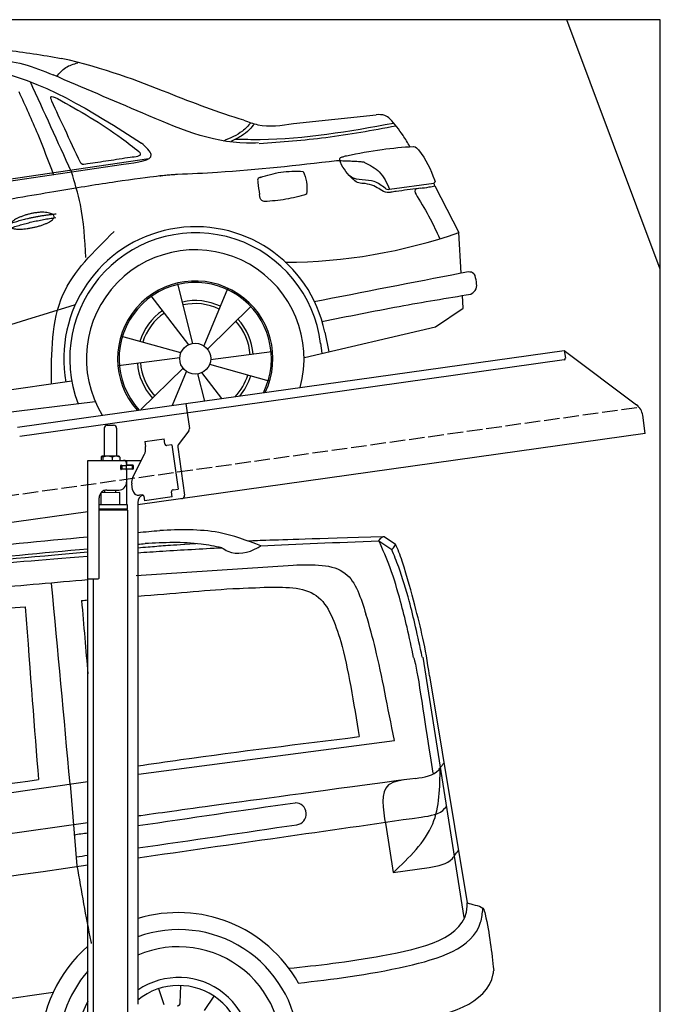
# Model space of a CAD drawing. Extents: x 199 to 6000, y -525 to 5300.
# Tile 4 of 4: x 3446 to 5500, y 2144 to 5300. Entities that reach past the tile are written whole.
import ezdxf

# ---------------------------------------------------------------- set-up
doc = ezdxf.new("R2010")
doc.units = 0
doc.header["$LTSCALE"] = 10
doc.header["$MEASUREMENT"] = 0
doc.linetypes.add('GEN3', pattern=[6.25, 5, -1.25])
doc.layers.get('0').update_dxf_attribs({"linetype": 'CONTINUOUS'})
for name, color, linetype in [('3', 6, 'GEN3'), ('CAR', 1, 'CONTINUOUS'), ('SICHTBARE_KANTEN_DIN_', 7, 'CONTINUOUS')]:
    doc.layers.add(name, color=color, linetype=linetype)
doc.layers.add('AM_0', color=7, linetype='CONTINUOUS', lineweight=30)

# ---------------------------------------------------------------- blocks, each defined once
blk = doc.blocks.new('car_150_')
at = {"layer": 'CAR'}
for p, q in [((8349.8, 5065.2), (8614.8, 5095.9)), ((5703.5, 4603.8), (7806, 4931.3)), ((5748.6, 4619.9), (7887.1, 4949.3)), ((8659.8, 4857.1), (8801.1, 4877.5)), ((8805, 4869.2), (8883.2, 4720.4)), ((8891.2, 4589.9), (8883.2, 4720.4)), ((8033.2, 4358.3), (7982.9, 4548.5)), ((8143.1, 4534), (8068.7, 4350.5)), ((8898.1, 4478.2), (8895.6, 4518.3)), ((7897.5, 4510.1), (8019.3, 4353.9)), ((8079.5, 4340.6), (8219, 4479.2)), ((8810.7, 4417.6), (8898.1, 4478.2)), ((8391.6, 4316.2), (8810.7, 4417.6)), ((8455.6, 4397.8), (8469.1, 4334.6)), ((7994.7, 4327.2), (7804.9, 4378.7)), ((8442.3, 4361.7), (8446.4, 4329.7)), ((8286.5, 4333.3), (8090.4, 4305.9)), ((7795.4, 4285.5), (7991.5, 4312.9)), ((8002.4, 4278.2), (7867.9, 4144.6)), ((7969.2, 4159.6), (8013.2, 4268.3)), ((8048.7, 4260.5), (8071.6, 4173.8)), ((8127.2, 4182.1), (8062.7, 4264.8)), ((8087.2, 4291.6), (8277, 4240.1)), ((7646, 4233.7), (5761.2, 3956.2)), ((5689.3, 3904.2), (7721.3, 4169.7))]:
    blk.add_line(p, q, dxfattribs=at)
blk.add_circle((8041, 4309.4), 49.6, dxfattribs=at)
for centre, radius, start, end in [((8042.2, 4309.4), 422.7, 12.065, 190.707), ((8042.2, 4309.4), 403.4, 7.4461, 201.5292), ((8307.4, 6330.9), 1710.3, 270.6601, 289.6726), ((8041, 4309.4), 348.9, 345.0424, 211.6777), ((8041, 4309.4), 249, 334.6275, 221.995), ((8041, 4309.4), 244.1, 333.8517, 222.7626), ((8041, 4309.4), 186.2, 64.7762, 103.2667), ((8041, 4309.4), 176.5, 64.6018, 103.1816), ((8041, 4309.4), 186.2, 124.7762, 163.2667), ((8041, 4309.4), 176.5, 124.6018, 163.1816), ((8041, 4309.4), 176.5, 4.6018, 43.1816), ((8041, 4309.4), 186.2, 4.7762, 43.2667), ((8041, 4309.4), 186.2, 184.7762, 223.2667), ((8041, 4309.4), 176.5, 184.6018, 223.1816), ((8041, 4309.4), 176.5, 316.6896, 343.1816), ((8041, 4309.4), 186.2, 320.3371, 343.2667)]:
    blk.add_arc(centre, radius, start, end, dxfattribs=at)
for points, degree, knots in [([(7129.2, 5288.8), (7228.1, 5294.9), (7387.4, 5304.7), (7544.3, 5278.3), (7603.8, 5268.4)], 3, [0, 0, 0, 0, 296.050466, 476.332401, 476.332401, 476.332401, 476.332401]), ([(7010.2, 5233), (7130.8, 5242.4), (7438, 5266.3), (7702.5, 5100), (7863.2, 4999)], 3, [0, 0, 0, 0, 355.261483, 904.814862, 904.814862, 904.814862, 904.814862]), ([(7389.2, 5264.7), (7420.8, 5260.7), (7486.1, 5252.6), (7547.1, 5227.9), (7578.6, 5215.1)], 3, [0, 0, 0, 0, 95.129403, 196.544102, 196.544102, 196.544102, 196.544102]), ([(7590.1, 5210.4), (7598.8, 5221.2), (7616.6, 5243), (7643.8, 5250.6), (7657.5, 5254.4)], 3, [0, 0, 0, 0, 40.483158, 82.304269, 82.304269, 82.304269, 82.304269]), ([(8191, 5074.7), (8107.9, 5098.3), (7930.3, 5167), (7746.4, 5237.4), (7603.8, 5268.4)], 3, [5.571538, 5.571538, 5.571538, 5.571538, 32.165526, 64.936902, 64.936902, 64.936902, 64.936902]), ([(8238.8, 5002.4), (8225.9, 5001.9), (8097.3, 4997.4), (7874.9, 5091.2), (7673.8, 5175.3), (7578.6, 5215.1)], 3, [0, 0, 0, 0, 38.601997, 385.248101, 697.121472, 697.121472, 697.121472, 697.121472]), ([(7582.2, 4896.4), (7565.7, 4939), (7531.3, 5028.2), (7490.7, 5114.7), (7469.5, 5159.8)], 3, [0, 0, 0, 0, 136.989327, 286.582756, 286.582756, 286.582756, 286.582756]), ([(7575.1, 5131.1), (7572.7, 5136.8), (7566.4, 5151.1), (7582.7, 5144.2), (7592.5, 5140)], 3, [0, 0, 0, 0, 14.214257, 36.026738, 36.026738, 36.026738, 36.026738]), ([(7668, 4935.3), (7650.2, 4969.8), (7620.8, 5036.6), (7588.5, 5099.8), (7575.1, 5131.1)], 3, [2.591518, 2.591518, 2.591518, 2.591518, 14.396583, 24.038621, 24.038621, 24.038621, 24.038621]), ([(7592.5, 5140), (7663.4, 5100.7), (7754.6, 5050.2), (7836.7, 4986.2), (7855.1, 4971.8)], 3, [0, 0, 0, 0, 242.296972, 312.074439, 312.074439, 312.074439, 312.074439]), ([(8659.2, 5083.2), (8653.8, 5087.2), (8640.8, 5096.8), (8624.4, 5096.2), (8614.8, 5095.9)], 3, [0, 0, 0, 0, 19.609343, 47.348199, 47.348199, 47.348199, 47.348199]), ([(8723.8, 4994.4), (8716.5, 5006.5), (8697.8, 5038.1), (8673.9, 5066), (8659.2, 5083.2)], 3, [0, 0, 0, 0, 42.278278, 110.016544, 110.016544, 110.016544, 110.016544]), ([(8213.4, 5067), (8204.8, 5057.5), (8180.8, 5030.7), (8147.4, 5016.7), (8125.8, 5007.6)], 3, [0, 0, 0, 0, 37.936628, 106.922734, 106.922734, 106.922734, 106.922734]), ([(8224.6, 5063.8), (8219.5, 5057.3), (8207.5, 5042.1), (8182.3, 5022), (8161, 5011.9), (8149.7, 5006.6)], 3, [0, 0, 0, 0, 24.71914, 58.083873, 95.394075, 95.394075, 95.394075, 95.394075]), ([(8163.6, 5014.3), (8190.3, 5013.8), (8360.5, 5010.7), (8528.5, 5042.5), (8670.3, 5069.3)], 3, [0, 0, 0, 0, 79.824219, 510.28314, 510.28314, 510.28314, 510.28314]), ([(8191, 5074.7), (8205.8, 5069.3), (8256.7, 5050.7), (8311.1, 5059.2), (8349.8, 5065.2)], 3, [0, 0, 0, 0, 46.804205, 160.961784, 160.961784, 160.961784, 160.961784]), ([(8240.9, 5001), (8312.1, 5006.7), (8458.8, 5018.5), (8603.3, 5046.3), (8677.8, 5060.7)], 3, [0, 0, 0, 0, 213.973217, 441.202015, 441.202015, 441.202015, 441.202015]), ([(7806, 4931.3), (7851.9, 4937.1), (7921.3, 4946), (7877.9, 4985.6), (7863.2, 4999)], 3, [0, 0, 0, 0, 93.644646, 141.842533, 141.842533, 141.842533, 141.842533]), ([(8521.1, 4963.5), (8558.7, 4971.4), (8629.4, 4986.3), (8701.3, 4992.4), (8734.9, 4995.3)], 3, [0, 0, 0, 0, 115.283952, 216.335245, 216.335245, 216.335245, 216.335245]), ([(8734.9, 4995.3), (8735.5, 4995.3), (8742.3, 4994.7), (8774, 4959.5), (8789.9, 4921.4), (8803.6, 4888.9)], 3, [0, 0, 0, 0, 1.734697, 20.495648, 128.700618, 128.700618, 128.700618, 128.700618]), ([(7855.1, 4971.8), (7856.9, 4969.4), (7866.6, 4956.8), (7844.9, 4954.5), (7827.4, 4952.7)], 3, [0, 0, 0, 0, 8.218705, 42.579443, 42.579443, 42.579443, 42.579443]), ([(8499.4, 4953.2), (8499.6, 4954.1), (8500.1, 4956.8), (8502.7, 4957.8), (8504.4, 4958.4)], 3, [0, 0, 0, 0, 2.821477, 7.666518, 7.666518, 7.666518, 7.666518]), ([(8504.4, 4958.4), (8507.8, 4959.8), (8513.2, 4962), (8519, 4963.1), (8521.1, 4963.5)], 3, [0, 0, 0, 0, 10.993467, 17.505662, 17.505662, 17.505662, 17.505662]), ([(7690.7, 4930.9), (7682.9, 4929), (7673.3, 4926.7), (7668.9, 4934), (7668, 4935.3)], 3, [0, 0, 0, 0, 20.033107, 24.561149, 24.561149, 24.561149, 24.561149]), ([(7827.4, 4952.7), (7804.1, 4948.8), (7758.6, 4941.2), (7712.9, 4934.3), (7690.7, 4930.9)], 3, [0, 0, 0, 0, 70.948783, 138.444185, 138.444185, 138.444185, 138.444185]), ([(8489.1, 4946.9), (8362.2, 4931.3), (8192.7, 4910.5), (8022.3, 4901.3), (7979.4, 4899)], 3, [0, 0, 0, 0, 383.276615, 511.9713, 511.9713, 511.9713, 511.9713]), ([(8514.3, 4920.1), (8507.6, 4929.7), (8500.3, 4940.1), (8499.5, 4952.2), (8499.4, 4953.2)], 3, [0, 0, 0, 0, 33.566473, 36.446484, 36.446484, 36.446484, 36.446484]), ([(8578.5, 4942.4), (8595.8, 4933.8), (8633.1, 4915.4), (8650.5, 4877.5), (8659.8, 4857.1)], 3, [0, 0, 0, 0, 56.143574, 121.02194, 121.02194, 121.02194, 121.02194]), ([(7687.8, 4631.1), (7684.2, 4688.1), (7678.4, 4781.5), (7650.4, 4870.6), (7639.4, 4905.3)], 3, [0, 0, 0, 0, 170.454794, 279.374153, 279.374153, 279.374153, 279.374153]), ([(8245.8, 4892.2), (8242.8, 4891.2), (8235.4, 4888.9), (8236.5, 4880.8), (8237.1, 4876.1)], 3, [0, 0, 0, 0, 8.69426, 20.870259, 20.870259, 20.870259, 20.870259]), ([(8244.9, 4892.1), (8266.5, 4899), (8311.3, 4913.4), (8358.3, 4912.8), (8382.6, 4912.4)], 3, [0, 0, 0, 0, 67.706114, 140.005181, 140.005181, 140.005181, 140.005181]), ([(8382.6, 4912.4), (8386.9, 4901.5), (8396, 4877.8), (8394.2, 4852.5), (8393.3, 4838.9)], 3, [0, 0, 0, 0, 34.900949, 75.090232, 75.090232, 75.090232, 75.090232]), ([(8645.2, 4860.1), (8634.4, 4868.9), (8603, 4892.4), (8542.9, 4879.7), (8521, 4910.7), (8514.3, 4920.1)], 3, [0.658544, 0.658544, 0.658544, 0.658544, 4.748765, 12.290755, 15.589596, 15.589596, 15.589596, 15.589596]), ([(8581.1, 4874.9), (8574.1, 4874.8), (8553.6, 4874.6), (8539.3, 4890.4), (8529.9, 4900.7)], 3, [0, 0, 0, 0, 20.376363, 59.606847, 59.606847, 59.606847, 59.606847]), ([(8629.7, 4855.7), (8623.1, 4860), (8608.2, 4869.6), (8590.8, 4873), (8581.1, 4874.9)], 3, [0, 0, 0, 0, 23.382166, 52.652276, 52.652276, 52.652276, 52.652276]), ([(8645.2, 4860.1), (8647, 4858.9), (8651.5, 4856.3), (8656.7, 4856.7), (8659.8, 4857.1)], 3, [0.11133, 0.11133, 0.11133, 0.11133, 0.733961, 1.64284, 1.64284, 1.64284, 1.64284]), ([(8752.5, 4860.5), (8727.9, 4857.2), (8698.8, 4853.2), (8669.8, 4848.6), (8664.2, 4847.7)], 3, [0, 0, 0, 0, 7.10149, 8.807008, 8.807008, 8.807008, 8.807008]), ([(8759.3, 4861.5), (8751.5, 4860.6), (8734.7, 4858.6), (8743.2, 4843.3), (8747.8, 4835.1)], 3, [0, 0, 0, 0, 18.78232, 40.52492, 40.52492, 40.52492, 40.52492]), ([(8757.3, 4861.2), (8766.9, 4862.5), (8782.9, 4864.6), (8798.7, 4867.9), (8805, 4869.2)], 3, [0, 0, 0, 0, 29.138804, 48.348385, 48.348385, 48.348385, 48.348385]), ([(8803.6, 4888.9), (8804.6, 4886.7), (8806.7, 4882.3), (8803, 4879.1), (8801.1, 4877.5)], 3, [0, 0, 0, 0, 6.560892, 13.117252, 13.117252, 13.117252, 13.117252]), ([(8260.3, 4814.7), (8256.8, 4815.3), (8246, 4817.1), (8244, 4829), (8242.7, 4837)], 3, [0, 0, 0, 0, 9.934216, 31.059147, 31.059147, 31.059147, 31.059147]), ([(8393.3, 4838.9), (8371.3, 4832.7), (8327.5, 4820.2), (8282.1, 4816.4), (8259.4, 4814.5)], 3, [0, 0, 0, 0, 68.25117, 136.398239, 136.398239, 136.398239, 136.398239]), ([(8664.2, 4847.7), (8660, 4847.2), (8647.9, 4845.9), (8636.9, 4851.8), (8629.7, 4855.7)], 3, [0, 0, 0, 0, 12.334473, 36.077303, 36.077303, 36.077303, 36.077303]), ([(8747.8, 4835.1), (8762.5, 4811.6), (8789.4, 4768.5), (8811, 4722.5), (8820.8, 4701.6)], 3, [0, 0, 0, 0, 83.27798, 152.299671, 152.299671, 152.299671, 152.299671]), ([(7442.5, 4729.7), (7440.4, 4737.7), (7458.8, 4757), (7537.7, 4789), (7634.5, 4769.9), (7553.7, 4725.9), (7469.8, 4714.2), (7444.6, 4721.7), (7442.5, 4729.7)], 5, [0, 0, 0, 0, 0, 0, 0.300106, 0.500106, 0.700106, 1, 1, 1, 1, 1, 1]), ([(7581.1, 4224.1), (7579.8, 4324.9), (7577.1, 4516.8), (7713.1, 4650.8), (7777.7, 4714.5)], 3, [0, 0, 0, 0, 288.299349, 549.189347, 549.189347, 549.189347, 549.189347]), ([(8935.7, 4582.7), (8934.4, 4584.7), (8925.5, 4598.3), (8907, 4593.8), (8891.2, 4589.9)], 3, [0, 0, 0, 0, 6.947087, 47.332504, 47.332504, 47.332504, 47.332504]), ([(8922.6, 4523), (8927.9, 4526.8), (8946.9, 4540.2), (8940.4, 4564.9), (8935.7, 4582.7)], 3, [0, 0, 0, 0, 18.607322, 66.126339, 66.126339, 66.126339, 66.126339]), ([(8446.2, 4431.7), (8528.5, 4449), (8686.8, 4482.3), (8846.1, 4509.8), (8922.6, 4523)], 3, [0, 0, 0, 0, 252.396589, 485.064773, 485.064773, 485.064773, 485.064773]), ([(7654.8, 4478.5), (7470.6, 4420.5), (6844.5, 4223.3), (6193.7, 4129.8), (5734.4, 4063.7)], 3, [0, 0, 0, 0, 579.00444, 1967.110779, 1967.110779, 1967.110779, 1967.110779])]:
    blk.add_open_spline(points, degree=degree, knots=knots, dxfattribs=at)
for points, degree in [([(7639.4, 4905.3), (7594.8, 5000.9), (7550.3, 5096.5), (7505.7, 5192.1)], 3), ([(8578.5, 4942.4), (8576.8, 4945.2), (8489.1, 4946.9)], 2), ([(7979.4, 4899), (7725, 4888.3), (5338.8, 4399.4)], 2), ([(8237.1, 4876.1), (8239, 4863.1), (8240.8, 4850), (8242.7, 4837)], 3), ([(8805, 4869.2), (8803.7, 4871.9), (8802.4, 4874.7), (8801.1, 4877.5)], 3), ([(7432.9, 4733.6), (7502, 4760.2), (7591.2, 4770)], 2), ([(7441.9, 4722), (7513, 4747.3), (7590.2, 4757.9)], 2), ([(8891.2, 4589.9), (8734.4, 4558.1), (8577.5, 4526.3), (8420.6, 4494.5)], 3)]:
    blk.add_open_spline(points, degree=degree, dxfattribs=at)
blk = doc.blocks.new('Van200_EG')
at = {"layer": 'CAR'}
for p, q in [((30593.7, 3288.9), (30629.8, 3264.3)), ((30577.2, 3274.5), (30618, 3246.9)), ((29798.8, 3163.7), (30302.2, 3196.8)), ((30717.4, 2901.7), (30849.4, 2067.9)), ((30739.2, 2842), (30859.6, 2114.5)), ((29806.7, 2526.4), (30626.6, 2634.3)), ((29804.2, 2526), (29806.7, 2526.4)), ((27323.7, 2171.9), (29644.2, 2503.2)), ((29586.9, 2494.7), (29608.7, 2232.5)), ((30598.8, 2363.8), (30622.8, 2211.6)), ((30622.8, 2211.6), (30738.1, 2227.8)), ((29888.3, 1787), (29871.3, 1839.3)), ((29940.3, 1794.3), (29942.2, 1849.3)), ((27543.2, 1548.8), (29532.8, 1827.8)), ((30018.2, 1769.4), (30048.5, 1815.3))]:
    blk.add_line(p, q, dxfattribs=at)
for centre, radius, start, end in [((30308.6, 2399.7), 35.3, 278.266, 89.7479), ((29933.4, 1641.2), 441.9, 29.2479, 106.9984), ((29935.3, 1643.1), 385.6, 4.5254, 109.8845), ((29933.4, 1641.2), 441.9, 130.8756, 179.48), ((29935, 1643.4), 330.2, 347.4042, 113.3452), ((29935.3, 1643.1), 385.6, 139.032, 183.3106), ((29935, 1643.4), 231.7, 337.9146, 124.3813), ((29935, 1643.4), 206, 333.6849, 129.4239), ((29935, 1643.4), 330.2, 151.7436, 208.2564), ((29930.3, 1794.7), 10, 271.7882, 358)]:
    blk.add_arc(centre, radius, start, end, dxfattribs=at)
for points, knots in [([(28241.2, 3113.3), (28387, 3133.2), (28707.9, 3176.9), (29174.7, 3243.1), (29497.3, 3274.4), (29644.2, 3287.6)], [0, 0, 0, 0, 441.664894, 971.537427, 1413.986548, 1413.986548, 1413.986548, 1413.986548]), ([(30198.6, 3258.8), (30154.1, 3275.5), (30049.9, 3314.6), (29938.2, 3310.2), (29874.2, 3307.7)], [0, 0, 0, 0, 141.325743, 331.027456, 331.027456, 331.027456, 331.027456]), ([(30156.5, 3274.5), (30166.3, 3275.1), (30257.7, 3278.9), (30355.4, 3281.1), (30593.7, 3288.9)], [253.741883, 253.741883, 253.741883, 253.741883, 322.989321, 518.291981, 518.291981, 518.291981, 518.291981]), ([(30577.2, 3274.5), (30580.3, 3280.1), (30584.3, 3287.3), (30591.9, 3288.6), (30593.7, 3288.9)], [0, 0, 0, 0, 17.428486, 22.636983, 22.636983, 22.636983, 22.636983]), ([(30073.3, 3252.6), (30051.2, 3256.9), (29970.3, 3272.8), (29887.6, 3268.8), (29827.5, 3265.9)], [0, 0, 0, 0, 67.469785, 246.836251, 246.836251, 246.836251, 246.836251]), ([(30073.3, 3252.6), (30079.7, 3248.5), (30112.9, 3227.1), (30164.6, 3237.3), (30195, 3256.5), (30198.6, 3258.8)], [0, 0, 0, 0, 22.595416, 117.648693, 130.804633, 130.804633, 130.804633, 130.804633]), ([(30688.2, 2900.4), (30681.4, 2932.8), (30668.7, 2992.9), (30644.5, 3089.3), (30617.2, 3182.9), (30589.6, 3246.1), (30577.2, 3274.5)], [0, 0, 0, 0, 99.320792, 184.369174, 298.124336, 391.159873, 391.159873, 391.159873, 391.159873]), ([(30618, 3246.7), (30621.9, 3250.2), (30627.3, 3255.3), (30629.2, 3262.3), (30629.8, 3264.3)], [0, 0, 0, 0, 15.273627, 21.496643, 21.496643, 21.496643, 21.496643]), ([(30739.2, 2842), (30726.3, 2934), (30702.5, 3030.4), (30663.9, 3174.5), (30637.8, 3249.3), (30629.8, 3264.3)], [0, 0, 0, 0, 234.896423, 370.689504, 421.512982, 421.512982, 421.512982, 421.512982]), ([(28059.6, 3015.8), (28153.3, 3033.9), (28553.4, 3110.3), (29067.5, 3176.3), (29488.3, 3213.8), (29644.2, 3225.3)], [37.963752, 37.963752, 37.963752, 37.963752, 324.409822, 1259.924276, 1590.366794, 1590.366794, 1590.366794, 1590.366794]), ([(28138.7, 3051), (28199.5, 3061.8), (28542.5, 3121), (29023.8, 3183.1), (29445.1, 3221.8), (29644.2, 3238.9)], [171.842484, 171.842484, 171.842484, 171.842484, 357.110137, 1216.113521, 1626.446413, 1626.446413, 1626.446413, 1626.446413]), ([(28297.6, 3085.6), (28427.4, 3105.7), (28729.6, 3152.6), (29178.8, 3206.1), (29498.2, 3236.2), (29644.2, 3249.4)], [0, 0, 0, 0, 394.255479, 917.126864, 1356.81106, 1356.81106, 1356.81106, 1356.81106]), ([(30715.7, 2902.3), (30708.9, 2934.7), (30696.2, 2994.8), (30672.1, 3091.2), (30647.7, 3174.6), (30625.4, 3228.6), (30618, 3246.9)], [0, 0, 0, 0, 99.320792, 184.369174, 298.124336, 359.504265, 359.504265, 359.504265, 359.504265]), ([(30302.2, 3196.8), (30365.9, 3199.1), (30484.9, 3203.2), (30519.3, 3091.4), (30535.3, 3039.5)], [0, 0, 0, 0, 168.99942, 315.572798, 315.572798, 315.572798, 315.572798]), ([(28049.8, 2946.7), (28168.9, 2967.7), (28593.7, 3042.7), (29126.5, 3105.3), (29540, 3141.7), (29644.2, 3150.6)], [0, 0, 0, 0, 362.531789, 1294.156043, 1607.848213, 1607.848213, 1607.848213, 1607.848213]), ([(29804.2, 3097.7), (29861, 3102.1), (29977.5, 3111), (30062.6, 3119.4), (30124.4, 3122.1), (30209.3, 3125.6)], [203.451852, 203.451852, 203.451852, 203.451852, 394.884581, 610.194596, 641.703175, 641.703175, 641.703175, 641.703175]), ([(30209.3, 3125.6), (30272.3, 3127), (30397.3, 3129.8), (30435.9, 3011.1), (30455.1, 2952.1)], [0, 0, 0, 0, 168.99942, 335.779218, 335.779218, 335.779218, 335.779218]), ([(28540.1, 2956.2), (28668.2, 2977.5), (28967.5, 3027.2), (29270.2, 3049.9), (29443.4, 3062.9)], [0, 0, 0, 0, 389.325694, 909.952043, 909.952043, 909.952043, 909.952043]), ([(30626.6, 2634.3), (30604.8, 2744.4), (30580, 2877.2), (30548.3, 2997.9), (30535.3, 3039.5)], [0, 0, 0, 0, 290.459213, 404.432115, 404.432115, 404.432115, 404.432115]), ([(29804.2, 2553.6), (29850.1, 2560.3), (30086.1, 2594.2), (30322.7, 2623.5), (30513.2, 2647)], [132.940063, 132.940063, 132.940063, 132.940063, 272.141647, 848.169641, 848.169641, 848.169641, 848.169641]), ([(30693.9, 2513.3), (30722.7, 2517.2), (30756, 2521.8), (30777.3, 2552.7), (30784.8, 2561.7), (30784.8, 2561.7)], [0, 0, 0, 0, 79.596131, 92.046017, 111.203029, 111.203029, 111.203029, 111.203029]), ([(30622.8, 2211.6), (30673.9, 2259.9), (30770.8, 2351.5), (30772.4, 2484.1), (30773.2, 2546.8)], [0, 0, 0, 0, 201.341385, 381.716335, 381.716335, 381.716335, 381.716335]), ([(28578.6, 2377.9), (28700, 2396.8), (29002, 2443.7), (29304.8, 2484.8), (29486, 2509.3)], [0, 0, 0, 0, 368.478841, 916.844242, 916.844242, 916.844242, 916.844242]), ([(30693.9, 2513.3), (30103.7, 2434.3), (29955.5, 2413.3), (29807.3, 2392.8), (29804.2, 2392.4)], [0, 0, 0, 0, 439.230717, 448.819345, 448.819345, 448.819345, 448.819345]), ([(30676.1, 2510.7), (30649.7, 2507.6), (30575.3, 2498.6), (30589.6, 2416.7), (30598.8, 2363.8)], [0, 0, 0, 0, 70.404192, 199.062703, 199.062703, 199.062703, 199.062703]), ([(30711.9, 2389.1), (30742.9, 2393.7), (30774.3, 2398), (30791.8, 2421), (30793.2, 2423)], [0, 0, 0, 0, 79.596131, 86.822489, 86.822489, 86.822489, 86.822489]), ([(29644.2, 2370.4), (29563.3, 2359.2), (29199.9, 2308.9), (28435.2, 2185.7), (27759.5, 2072.4), (27329.3, 1981)], [610.333286, 610.333286, 610.333286, 610.333286, 855.344026, 1711.653293, 2948.481072, 2948.481072, 2948.481072, 2948.481072]), ([(30738.1, 2227.8), (30766.7, 2233.2), (30800, 2237.8), (30821.3, 2268.7), (30827.8, 2277), (30831.7, 2282)], [0, 0, 0, 0, 79.596131, 92.046017, 111.203029, 111.203029, 111.203029, 111.203029]), ([(29609, 2233.5), (29622.9, 2152.1), (29637.2, 2068.9), (29654.5, 1986.2), (29654.9, 1984.3)], [0, 0, 0, 0, 247.578615, 253.374978, 253.374978, 253.374978, 253.374978]), ([(30288.1, 1904.6), (30380.3, 1914.3), (30567.2, 1934), (30862.8, 2001.8), (30859.7, 2110.7), (30859.6, 2114.5)], [0, 0, 0, 0, 304.498419, 617.213213, 628.527956, 628.527956, 628.527956, 628.527956]), ([(30859.6, 2114.5), (30867.8, 2112), (30884.5, 2106.9), (30912.2, 2101.8), (30930.9, 2021.1), (30938.3, 1956.3), (30945, 1898)], [0, 0, 0, 0, 26.570962, 53.720792, 73.875724, 256.158299, 256.158299, 256.158299, 256.158299]), ([(30318.3, 1857.2), (30428, 1869.9), (30623.5, 1892.5), (30896.1, 1972.4), (30908.6, 2080.8), (30910.4, 2095.9)], [0, 0, 0, 0, 351.757388, 627.204977, 671.745957, 671.745957, 671.745957, 671.745957]), ([(30319.7, 1673.5), (30430.9, 1689), (30636.6, 1717.5), (30929.7, 1788.5), (30944.5, 1894.3), (30945, 1898)], [0, 0, 0, 0, 362.689012, 670.396702, 681.362593, 681.362593, 681.362593, 681.362593])]:
    blk.add_open_spline(points, degree=3, knots=knots, dxfattribs=at)
for points in [[(29804.2, 3301.7), (29827.5, 3303.7), (29850.8, 3305.7), (29874.2, 3307.7)], [(29804.2, 3263.8), (29811.9, 3264.5), (29819.7, 3265.2), (29827.5, 3265.9)], [(29804.2, 3252.5), (29815, 3253.4), (29826.1, 3254.3), (29837.3, 3255.3)], [(29837.3, 3255.3), (29855.7, 3256.8), (29874.1, 3258.3), (29892.5, 3259.8)], [(29883.8, 3241.9), (29944.6, 3245.6), (30007.5, 3249.2), (30073.3, 3252.6)], [(29892.5, 3259.8), (29914.2, 3261.2), (29936, 3262.6), (29990.2, 3266.1)], [(30198.6, 3258.8), (30315, 3264.3), (30440.2, 3269.5), (30577.2, 3274.5)], [(29804.2, 3236.6), (29829.6, 3238.3), (29856.1, 3240.1), (29883.8, 3241.9)], [(29526.7, 3137.7), (29546.5, 2923.6), (29566.3, 2709.6), (29586.1, 2495.6)], [(29443.4, 3062.9), (29460.4, 2841.4), (29471.9, 2671.9), (29486, 2509.3)], [(29623.8, 3083.4), (29630.5, 3084), (29637.3, 3084.5), (29644.2, 3085.1)], [(29623.8, 3083.4), (29630.6, 3002.4), (29637.4, 2923.9), (29644.2, 2848.6)], [(30455.1, 2952.1), (30478, 2865.6), (30496.6, 2754), (30513.2, 2647)], [(30688.5, 2899.4), (30703.1, 2849.6), (30712.6, 2763.6), (30749.7, 2530)], [(29804.2, 2361.8), (29974.8, 2386.6), (30137.8, 2411.5), (30308.7, 2434.9)], [(29804.2, 2258.9), (30106.7, 2302.3), (30409.3, 2345.7), (30711.9, 2389.1)], [(29599.5, 2332.8), (29614.5, 2334.8), (29629.4, 2336.9), (29644.2, 2339)], [(29804.2, 2290.2), (29976.1, 2315.2), (30143.2, 2339.6), (30313.6, 2364.8)], [(29606.2, 2261.5), (29618.9, 2263.3), (29631.6, 2265.2), (29644.2, 2267)], [(27340.4, 1905.5), (28108.3, 2015.7), (28876.3, 2125.8), (29644.2, 2236)]]:
    blk.add_open_spline(points, degree=3, dxfattribs=at)

msp = doc.modelspace()

# ---------------------------------------------------------------- linework, layer by layer
for p, q in [((5499.5, 4500), (5199.5, 5300)), ((3978.5, 4069.4), (5191.6, 4239.9)), ((5191.6, 4239.9), (5195.1, 4215.1)), ((5191.6, 4239.9), (5423.5, 4065.1)), ((5190.8, 4209.5), (3979.7, 4039.3)), ((3438.7, 3994.5), (3978.4, 4070.4)), ((3978.4, 4070.4), (3982.7, 4039.7)), ((3982.7, 4039.7), (3989.8, 3989.3)), ((3979.7, 4039.3), (3446, 3964.3)), ((5451.2, 3973.4), (5443, 4032.1)), ((3716.7, 3990.6), (3716.7, 3900.6)), ((3726.7, 4000.6), (3746.7, 4000.6)), ((3756.7, 3990.6), (3756.7, 3900.6)), ((3987.9, 3981.9), (3954.5, 3937.7)), ((5451.2, 3973.4), (3824.7, 3744.8)), ((3846.7, 3947.9), (3909, 3956.6)), ((3846.7, 3947.9), (3848.9, 3932)), ((3911.3, 3940.8), (3909, 3956.6)), ((3849.5, 3927.8), (3848.9, 3932)), ((3911.3, 3940.8), (3911.4, 3939.8)), ((3917.1, 3935.6), (3918, 3935.7)), ((3933.9, 3937.9), (3918, 3935.7)), ((3933.9, 3937.9), (3953.9, 3795.3)), ((3952.6, 3930.3), (3974.3, 3776)), ((3664.7, 3887.6), (3836.1, 3887.6)), ((3664.7, 3507.6), (3664.7, 3887.6)), ((3706.8, 3898.2), (3706.8, 3887.6)), ((3727.5, 3900.6), (3709.5, 3900.6)), ((3712.5, 3898.2), (3712.5, 3887.6)), ((3754.5, 3900.6), (3727.5, 3900.6)), ((3742.5, 3898.2), (3742.5, 3887.6)), ((3764.2, 3900.6), (3754.5, 3900.6)), ((3766.6, 3898.2), (3766.6, 3887.6)), ((3789.7, 3872.1), (3789.7, 3887.6)), ((3808.5, 3833.5), (3846, 3907.1)), ((3773.4, 3871.6), (3769.7, 3871.6)), ((3807.7, 3859.6), (3769.8, 3859.6)), ((3770.7, 3861.8), (3770.7, 3869)), ((3773.4, 3871.6), (3785.7, 3871.6)), ((3785.7, 3859.1), (3773.4, 3859.1)), ((3773.7, 3871.6), (3773.7, 3859.6)), ((3787.7, 3871.6), (3785.7, 3871.6)), ((3787.7, 3871.6), (3788.7, 3871.6)), ((3788.7, 3877.6), (3788.7, 3874.6)), ((3789.4, 3871.6), (3788.7, 3871.6)), ((3788.7, 3859.6), (3788.7, 3871.6)), ((3788.7, 3856.1), (3788.7, 3817.6)), ((3807, 3871.6), (3789.4, 3871.6)), ((3808.7, 3872.1), (3789.7, 3872.1)), ((3789.7, 3744.7), (3789.7, 3859.1)), ((3808.7, 3859.1), (3789.7, 3859.1)), ((3807, 3871.6), (3807.7, 3871.6)), ((3807.7, 3859.6), (3807.7, 3871.6)), ((3809.7, 3871.1), (3809.7, 3860.1)), ((3718.7, 3784), (3718.7, 3791.6)), ((3725.7, 3792.6), (3763.7, 3792.6)), ((3754.7, 3784.5), (3754.7, 3792.6)), ((3807.8, 3793), (3805.1, 3812.8)), ((3932.8, 3787.3), (3933, 3786.3)), ((3938.1, 3793.1), (3937.1, 3793)), ((3938.1, 3793.1), (3953.9, 3795.3)), ((3700.7, 3510.6), (3700.7, 3767.6)), ((3766.7, 3784.6), (3706.7, 3783.9)), ((3706.7, 3744.7), (3706.7, 3783.9)), ((3766.7, 3744.6), (3766.7, 3784.6)), ((3838.4, 3777.1), (3830.4, 3775.9)), ((3844, 3772.8), (3846.1, 3757.9)), ((3935.2, 3770.5), (3846.1, 3757.9)), ((3935.2, 3770.5), (3933, 3786.3)), ((3791.7, 3744.6), (3700.7, 3744.6)), ((3791.7, 3731.4), (3700.7, 3731.4)), ((3788.7, 3729.6), (3700.7, 3729.6)), ((3791.7, 3727.9), (3700.7, 3727.9)), ((3788.7, 3729.6), (3791.7, 3731.4)), ((3788.7, 3729.6), (3791.7, 3727.9)), ((3789.7, 3729.1), (3789.7, 3730.2)), ((3791.7, 3731.4), (3791.7, 3744.6)), ((3791.7, 3727.9), (3791.8, 1671.7)), ((3824.7, 3752.6), (3824.7, 2144.3)), ((3664.7, 3722.4), (960, 3342.2)), ((3664.7, 1587.6), (3664.7, 3507.6)), ((3664.7, 3507.6), (3697.7, 3507.6)), ((3681.7, 3507.6), (3681.8, 1671.6))]:
    msp.add_line(p, q)
msp.add_polyline3d([(3844, 3772.8, 0), (3844, 3772.8, 0), (3844, 3772.8, 0), (3844, 3772.8, 0), (3844, 3772.8, 0), (3844, 3772.8, 0), (3844, 3772.8, 0), (3844, 3772.9, 0), (3844, 3772.9, 0), (3844, 3772.9, 0), (3844, 3772.9, 0), (3844, 3772.9, 0), (3844, 3772.9, 0), (3844, 3772.9, 0), (3844, 3772.9, 0), (3844, 3772.9, 0), (3844, 3772.9, 0), (3844, 3772.9, 0), (3844, 3772.9, 0), (3844, 3772.9, 0), (3844, 3773, 0), (3844, 3773, 0), (3844, 3773, 0), (3844, 3773, 0), (3844, 3773, 0), (3844, 3773, 0), (3844, 3773, 0), (3844, 3773, 0), (3844, 3773, 0), (3844, 3773, 0), (3844, 3773, 0), (3844, 3773, 0), (3844, 3773, 0), (3844, 3773.1, 0), (3844, 3773.1, 0), (3844, 3773.1, 0), (3844, 3773.1, 0), (3843.9, 3773.1, 0), (3843.9, 3773.1, 0), (3843.9, 3773.1, 0), (3843.9, 3773.1, 0), (3843.9, 3773.1, 0), (3843.9, 3773.1, 0), (3843.9, 3773.1, 0), (3843.9, 3773.1, 0), (3843.9, 3773.1, 0), (3843.9, 3773.2, 0), (3843.9, 3773.2, 0), (3843.9, 3773.2, 0), (3843.9, 3773.2, 0), (3843.9, 3773.2, 0), (3843.9, 3773.2, 0), (3843.9, 3773.2, 0), (3843.9, 3773.2, 0), (3843.9, 3773.2, 0), (3843.9, 3773.2, 0), (3843.9, 3773.2, 0), (3843.9, 3773.2, 0), (3843.9, 3773.2, 0), (3843.9, 3773.3, 0), (3843.9, 3773.3, 0), (3843.9, 3773.3, 0), (3843.9, 3773.3, 0), (3843.9, 3773.3, 0), (3843.9, 3773.3, 0), (3843.9, 3773.3, 0), (3843.9, 3773.3, 0), (3843.9, 3773.3, 0), (3843.9, 3773.3, 0), (3843.9, 3773.3, 0), (3843.9, 3773.3, 0), (3843.9, 3773.3, 0), (3843.9, 3773.4, 0), (3843.9, 3773.4, 0), (3843.9, 3773.4, 0), (3843.9, 3773.4, 0), (3843.9, 3773.4, 0), (3843.9, 3773.4, 0), (3843.9, 3773.4, 0), (3843.9, 3773.4, 0), (3843.9, 3773.4, 0), (3843.9, 3773.4, 0), (3843.9, 3773.4, 0), (3843.9, 3773.4, 0), (3843.9, 3773.4, 0), (3843.9, 3773.5, 0), (3843.9, 3773.5, 0), (3843.9, 3773.5, 0), (3843.9, 3773.5, 0), (3843.9, 3773.5, 0), (3843.9, 3773.5, 0), (3843.8, 3773.5, 0), (3843.8, 3773.5, 0), (3843.8, 3773.5, 0), (3843.8, 3773.5, 0), (3843.8, 3773.5, 0), (3843.8, 3773.5, 0), (3843.8, 3773.5, 0), (3843.8, 3773.6, 0), (3843.8, 3773.6, 0), (3843.8, 3773.6, 0), (3843.8, 3773.6, 0), (3843.8, 3773.6, 0), (3843.8, 3773.6, 0), (3843.8, 3773.6, 0), (3843.8, 3773.6, 0), (3843.8, 3773.6, 0), (3843.8, 3773.6, 0), (3843.8, 3773.6, 0), (3843.8, 3773.6, 0), (3843.8, 3773.6, 0), (3843.8, 3773.7, 0), (3843.8, 3773.7, 0), (3843.8, 3773.7, 0), (3843.8, 3773.7, 0), (3843.8, 3773.7, 0), (3843.8, 3773.7, 0), (3843.8, 3773.7, 0), (3843.8, 3773.7, 0), (3843.8, 3773.7, 0), (3843.8, 3773.7, 0), (3843.8, 3773.7, 0), (3843.8, 3773.7, 0), (3843.8, 3773.7, 0), (3843.8, 3773.8, 0), (3843.8, 3773.8, 0), (3843.8, 3773.8, 0), (3843.8, 3773.8, 0)])
for centre, radius, start, end in [((5190.1, 4214.4), 5, 278, 8), ((5393.5, 4025.2), 50, 8, 53), ((3726.7, 3990.6), 10, 90, 180), ((3746.7, 3990.6), 10, 0, 90), ((3979.9, 3987.9), 10, 323, 8), ((3814.8, 3923), 35, 333, 8), ((3916.4, 3940.5), 5, 188, 278), ((3962.5, 3931.7), 10, 143, 188), ((3715.2, 3893.1), 9.81, 138.3564, 148.753), ((3710, 3897.9), 2.75, 100.7661, 142.4343), ((3709.6, 3898.5), 2.09, 44.8448, 91.5619), ((3705.5, 3894.1), 8.11, 30.3376, 47.0532), ((3727.4, 3853.3), 47.4, 71.4743, 108.3354), ((3754.5, 3869.3), 31.3, 67.162, 112.72), ((3761.2, 3895.2), 6.2, 28.4134, 60.7068), ((3778.7, 3877.6), 10, 0, 90), ((3770.7, 3871.6), 1, 48.5904, 221.4096), ((3770.7, 3859.1), 1, 138.5904, 311.4096), ((3767.7, 3869), 3, 0, 41.4096), ((3767.7, 3861.8), 3, 318.5904, 0), ((3773.4, 3874.6), 3, 228.5904, 270), ((3773.4, 3856.1), 3, 90, 131.4096), ((3785.7, 3874.6), 3, 270, 0), ((3785.7, 3856.1), 3, 0, 90), ((3808.7, 3871.1), 1, 0, 90), ((3808.7, 3860.1), 1, 270, 0), ((3839.7, 3817.6), 35, 153, 188), ((3725.7, 3767.6), 25, 90, 180), ((3763.7, 3817.6), 25, 270, 0), ((3827.6, 3795.7), 20, 188, 278), ((3937.8, 3788), 5, 98, 188), ((3849.7, 3752.6), 25, 108.6472, 180), ((3839, 3772.1), 5, 19.537, 98), ((3964.4, 3774.6), 10, 278, 8), ((3697.7, 3510.6), 3, 270, 0)]:
    msp.add_arc(centre, radius, start, end)
at = {"layer": '3'}
msp.add_line((423.4, 3354.7), (5430.8, 4058.4), dxfattribs=at)
at = {"layer": 'SICHTBARE_KANTEN_DIN_'}
for p, q in [((5499.5, 5300), (199.5, 5300)), ((5499.5, -400), (5499.5, 5300))]:
    msp.add_line(p, q, dxfattribs=at)

# ---------------------------------------------------------------- block references
at = {"layer": 'AM_0', "rotation": 359.5505213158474}
msp.add_blockref('car_150_', (-4065.8, -32.6), dxfattribs=at)
at = {"layer": 'AM_0'}
msp.add_blockref('Van200_EG', (-25979.5, 355.1), dxfattribs=at)

doc.saveas('drawing.dxf')
